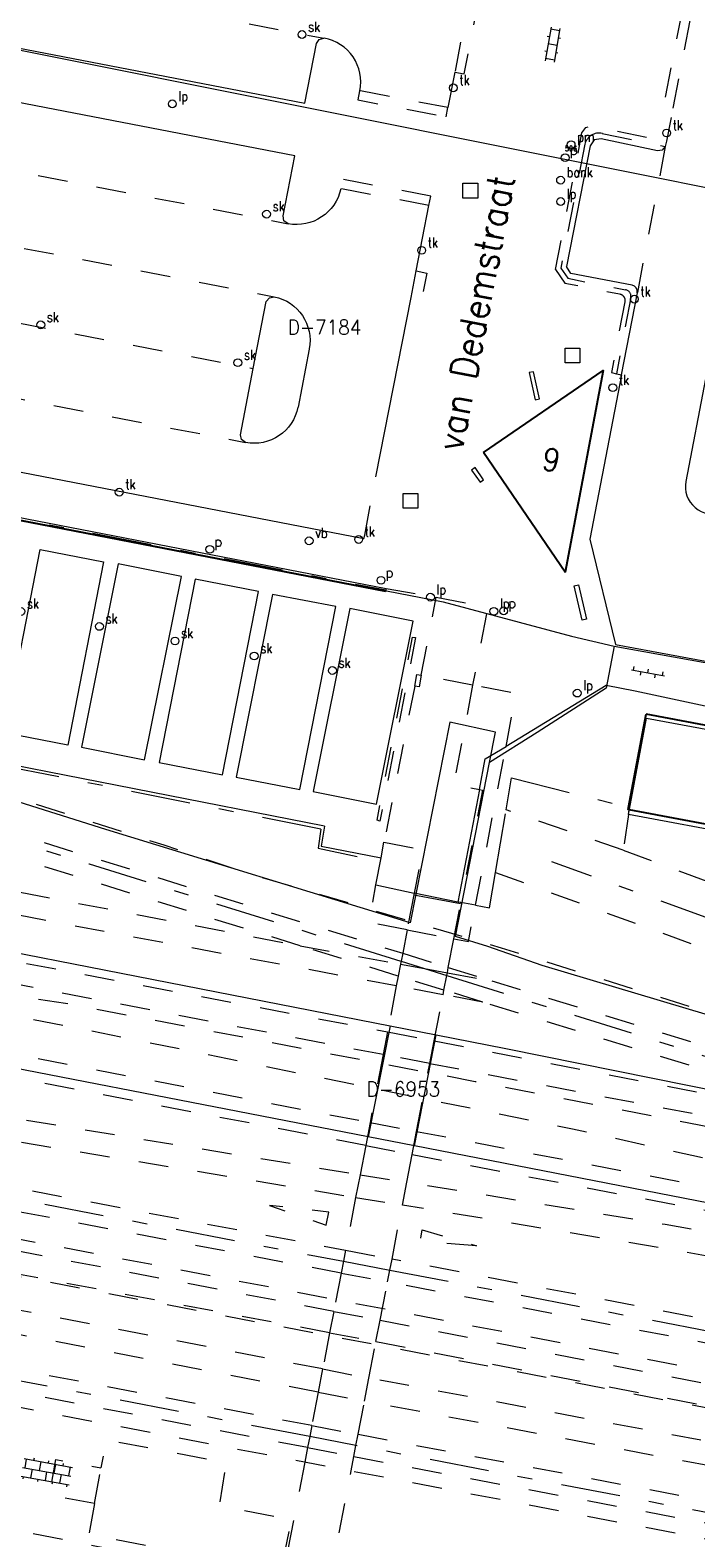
# Model space of a CAD drawing. Header units: metres. Extents: x 132072 to 132715, y 517419 to 517799.
# Tile 18 of 29: x 132438 to 132482, y 517571 to 517672. Entities that reach past the tile are written whole.
import ezdxf
from ezdxf.enums import TextEntityAlignment as Align
from ezdxf.lldxf.tags import DXFTag

# ---------------------------------------------------------------- set-up
doc = ezdxf.new("R2010")
doc.units = ezdxf.units.M
doc.header["$MEASUREMENT"] = 0
doc.linetypes.add('NLCS-HIDDEN', pattern=[4, 2, -2])
doc.linetypes.add('XX-HART', pattern=[13, 4, -2, 1, -2, 4])
for name, color, linetype, lineweight in [('GBKN AS SPOOR', 252, 'XX-HART', 13), ('GBKN HEK', 252, 'XX-HART', 13), ('GBKN HOOFDGEBOUW', 250, 'Continuous', 25), ('GBKN HUISNUMMER', 252, 'Continuous', 13), ('GBKN KANT FUNCTIEVERSCHIL WEG', 252, 'NLCS-HIDDEN', 13), ('GBKN KANT FUNTIEVERSCHIL', 252, 'NLCS-HIDDEN', 13), ('GBKN KANT GESLOTEN VERHARDING', 252, 'Continuous', 13), ('GBKN KANT GESLOTEN VERHARDING WEG', 252, 'Continuous', 13), ('GBKN KANT OP  OF INRIT', 252, 'NLCS-HIDDEN', 13), ('GBKN KANT OPEN VERHARDING', 252, 'Continuous', 13), ('GBKN KUNSTWERK', 252, 'NLCS-HIDDEN', 13), ('GBKN KUNSTWERK DROOG', 252, 'Continuous', 13), ('GBKN LUIFEL', 252, 'NLCS-HIDDEN', 13), ('GBKN SCHUUR', 252, 'Continuous', 13), ('GBKN SPOORRAIL', 252, 'NLCS-HIDDEN', 13), ('GBKN STRAATNAAM', 252, 'Continuous', 13), ('GBKN TRAPTREDE', 252, 'NLCS-HIDDEN', 13), ('GBKN VERHARDINGSSYMBOOL', 252, 'Continuous', 13), ('GBKN VLAKAFSLUITING BEHEER WEGEN', 252, 'NLCS-HIDDEN', 13), ('GRENS MAAIVELD', 252, 'NLCS-HIDDEN', 13), ('KADASTER PERCEELNUMMER', 32, 'Continuous', 13), ('KADASTER PERCEELSGRENS', 32, 'KG-KADASTRAAL', 13), ('THEMA LICHTMAST', 252, 'Continuous', 13), ('THEMA RIOOL', 252, 'Continuous', 13), ('THEMA RIOOL GOOT', 252, 'NLCS-HIDDEN', 13), ('THEMA STRAATMEUBILAIR', 252, 'Continuous', 13), ('THEMA TEKST PARKEERMETERNR', 252, 'Continuous', 13)]:
    doc.layers.add(name, color=color, linetype=linetype, lineweight=lineweight)
doc.styles.add('Style-STANDARD', font='STANDARD.shx')
tags = doc.linetypes.add('KG-KADASTRAAL', pattern='A,5.5,-2,["K",Standard,S=1.8,R=0,X=0,Y=-0.9],-2,5.5,-2,[5,NLCS.SHX,S=0.75,R=0,X=0,Y=0],-2', length=19).pattern_tags.tags
tags[6] = DXFTag(74, 10)

# ---------------------------------------------------------------- blocks, each defined once
blk = doc.blocks.new('OV4')
at = {"layer": 'GBKN VERHARDINGSSYMBOOL'}
for p, q in [((0, 0.012), (0.066, 0.012)), ((0, 0), (0.066, 0)), ((0.003, 0.012), (0.003, 0)), ((0.013, 0.015), (0.013, 0.012)), ((0.013, 0), (0.013, -0.012)), ((0.023, 0.012), (0.023, 0)), ((0.033, 0.015), (0.033, 0.012)), ((0.033, 0), (0.033, -0.012)), ((0.043, 0.012), (0.043, 0)), ((0.053, 0.015), (0.053, 0.012)), ((0.053, 0), (0.053, -0.012)), ((0.063, 0.012), (0.063, 0)), ((0, -0.012), (0.066, -0.012)), ((0.003, -0.012), (0.003, -0.015)), ((0.023, -0.012), (0.023, -0.015)), ((0.043, -0.012), (0.043, -0.015)), ((0.063, -0.012), (0.063, -0.015))]:
    blk.add_line(p, q, dxfattribs=at)
blk = doc.blocks.new('OV6')
at = {"layer": 'GBKN VERHARDINGSSYMBOOL'}
for p, q in [((0, 0), (0.045, 0)), ((0.0025, 0), (0.0025, 0.005)), ((0.0225, 0), (0.0225, 0.005)), ((0.0325, 0), (0.0325, -0.005)), ((0.0425, 0), (0.0425, 0.005)), ((0.0125, 0), (0.0125, -0.005))]:
    blk.add_line(p, q, dxfattribs=at)
blk = doc.blocks.new('OV2')
at = {"layer": 'GBKN VERHARDINGSSYMBOOL'}
for p, q in [((0.0031, -0.023), (0.0031, 0.023)), ((0.0151, -0.023), (0.0151, 0.023)), ((0.0001, 0.01), (0.0031, 0.01)), ((0.0031, 0.02), (0.0151, 0.02)), ((0.0031, 0), (0.0151, 0)), ((0.0181, 0.01), (0.0151, 0.01)), ((0.0001, -0.01), (0.0031, -0.01)), ((0.0031, -0.02), (0.0151, -0.02)), ((0.0181, -0.01), (0.0151, -0.01))]:
    blk.add_line(p, q, dxfattribs=at)
blk = doc.blocks.new('skolk')
at = {"layer": 'THEMA RIOOL'}
blk.add_circle((0, 0), 0.0262, dxfattribs=at)
at = {"layer": 'THEMA RIOOL', "style": 'Style-STANDARD', "width": 0.9}
blk.add_text('sk', height=0.0675, dxfattribs=at).set_placement((0.041, 0.019))
blk = doc.blocks.new('tkolk')
at = {"layer": 'THEMA RIOOL'}
blk.add_circle((0, 0), 0.0262, dxfattribs=at)
at = {"layer": 'THEMA RIOOL', "style": 'Style-STANDARD', "width": 0.9}
blk.add_text('tk', height=0.0675, dxfattribs=at).set_placement((0.041, 0.019))
blk = doc.blocks.new('afvalb_1')
at = {"layer": 'THEMA STRAATMEUBILAIR', "flags": 128}
for points in [[(0.041, 0.064), (0.041, -0.004)], [(0.041, 0.054), (0.047, 0.061), (0.053, 0.064), (0.061, 0.064), (0.067, 0.061), (0.073, 0.054), (0.076, 0.044), (0.076, 0.038), (0.073, 0.028), (0.067, 0.022), (0.061, 0.019), (0.053, 0.019), (0.047, 0.022), (0.041, 0.028)]]:
    blk.add_lwpolyline(points, dxfattribs=at)
at = {"layer": 'THEMA STRAATMEUBILAIR'}
blk.add_circle((0, 0), 0.0262, dxfattribs=at)
blk = doc.blocks.new('vbord')
at = {"layer": 'THEMA STRAATMEUBILAIR'}
blk.add_circle((0, 0), 0.0262, dxfattribs=at)
at = {"layer": 'THEMA STRAATMEUBILAIR', "style": 'Style-STANDARD', "width": 0.9}
blk.add_text('vb', height=0.0675, dxfattribs=at).set_placement((0.041, 0.019))
blk = doc.blocks.new('put')
at = {"layer": 'THEMA RIOOL'}
for p, q in [((-0.05, -0.05), (-0.05, 0.05)), ((-0.05, 0.05), (0.05, 0.05)), ((0.05, 0.05), (0.05, -0.05)), ((0.05, -0.05), (-0.05, -0.05))]:
    blk.add_line(p, q, dxfattribs=at)
blk = doc.blocks.new('lp')
at = {"layer": 'THEMA LICHTMAST'}
blk.add_circle((0, 0), 0.0262, dxfattribs=at)
at = {"layer": 'THEMA LICHTMAST', "style": 'Style-STANDARD', "width": 0.899999}
blk.add_text('lp', height=0.0675, dxfattribs=at).set_placement((0.041, 0.019))
blk = doc.blocks.new('bank')
at = {"layer": 'THEMA STRAATMEUBILAIR'}
blk.add_circle((0, 0), 0.0262, dxfattribs=at)
at = {"layer": 'THEMA STRAATMEUBILAIR', "style": 'Style-STANDARD', "width": 0.9}
blk.add_text('bank', height=0.0675, dxfattribs=at).set_placement((0.041, 0.019))
blk = doc.blocks.new('parkm')
at = {"layer": 'THEMA STRAATMEUBILAIR'}
blk.add_circle((0, 0), 0.0262, dxfattribs=at)
at = {"layer": 'THEMA STRAATMEUBILAIR', "style": 'Style-STANDARD', "width": 0.899999}
blk.add_text('pm', height=0.0675, dxfattribs=at).set_placement((0.041, 0.019))

msp = doc.modelspace()

# ---------------------------------------------------------------- linework, layer by layer
at = {"layer": 'GBKN AS SPOOR', "flags": 128}
for points in [[(132441.63, 517615.99), (132462.64, 517609.43)], [(132483.92, 517612.12), (132472.8, 517616.13)], [(132341.42, 517611.65), (132458.76, 517589.22)], [(132462.64, 517609.43), (132464.22, 517608.94)], [(132464.22, 517608.94), (132465.72, 517608.47)], [(132465.72, 517608.47), (132493.33, 517599.86)], [(132456.49, 517577.41), (132344.9, 517598.8)], [(132458.76, 517589.22), (132461.88, 517588.62)], [(132461.88, 517588.62), (132609.34, 517560.44), (132616.83, 517558.96)], [(132459.6, 517576.81), (132456.49, 517577.41)], [(132671.82, 517536.11), (132459.6, 517576.81)]]:
    msp.add_lwpolyline(points, dxfattribs=at)
at = {"layer": 'GBKN AS SPOOR', "extrusion": (0, 0, -1)}
msp.add_arc((-132383.45, 517429.8), 195.07, 102.0639, 107.3545, dxfattribs=at)
at = {"layer": 'GBKN HEK', "flags": 128}
for points in [[(132424.22, 517641.69), (132461.61, 517634.45)], [(132457.24, 517618.34), (132418.84, 517625.97), (132419.48, 517628.9), (132406.94, 517631.26)], [(132469.71, 517619.63), (132470.07, 517621.78)], [(132470.07, 517621.78), (132477.96, 517619.8)], [(132469, 517615.42), (132469.71, 517619.63)], [(132477.96, 517619.32), (132478.01, 517619.64)], [(132457.24, 517618.34), (132457.06, 517617.04), (132461.12, 517616.2)], [(132468.6, 517613.03), (132469, 517615.42)], [(132463.5, 517613.91), (132466.65, 517613.32)], [(132466.67, 517613.38), (132466.46, 517613.42)], [(132467.65, 517613.2), (132466.67, 517613.38)], [(132467.65, 517613.2), (132468.6, 517613.03)]]:
    msp.add_lwpolyline(points, dxfattribs=at)
at = {"layer": 'GBKN HOOFDGEBOUW', "flags": 128}
for points in [[(132468.19, 517643.7), (132476.26, 517649.23), (132473.7, 517635.65), (132468.19, 517643.7)], [(132477.96, 517619.8), (132479.15, 517626.09)], [(132486.99, 517624.6), (132479.15, 517626.09)], [(132478.01, 517619.64), (132477.93, 517619.65), (132477.96, 517619.8)], [(132485.77, 517618.17), (132478.01, 517619.64)]]:
    msp.add_lwpolyline(points, dxfattribs=at)
at = {"layer": 'GBKN KANT FUNCTIEVERSCHIL WEG', "flags": 128}
for points in [[(132366, 517689.29), (132457.45, 517671.62)], [(132363.6, 517676.83), (132455.03, 517659.12)], [(132362.66, 517671.94), (132454.1, 517654.2)], [(132465.8, 517666.95), (132459.85, 517668.08)], [(132362.13, 517666.93), (132452.68, 517649.37)], [(132480.43, 517664.32), (132478.55, 517654.47)], [(132360.73, 517662.12), (132452.17, 517644.38)], [(132464.52, 517660.35), (132458.58, 517661.48)]]:
    msp.add_lwpolyline(points, dxfattribs=at)
at = {"layer": 'GBKN KANT FUNTIEVERSCHIL', "flags": 128}
for points in [[(132467.41, 517675.29), (132466.26, 517669.33)], [(132482.08, 517672.81), (132480.82, 517666.27)], [(132465.68, 517666.33), (132465.8, 517666.95)], [(132464.52, 517660.35), (132464.65, 517660.98)], [(132463.32, 517654.16), (132463.66, 517655.94)], [(132460.19, 517638.15), (132460.95, 517642.08)]]:
    msp.add_lwpolyline(points, dxfattribs=at)
at = {"layer": 'GBKN KANT GESLOTEN VERHARDING', "flags": 128}
for points in [[(132466.26, 517669.33), (132465.8, 517666.95)], [(132480.82, 517666.27), (132480.51, 517664.69)], [(132463.66, 517655.94), (132464.52, 517660.35)], [(132460.95, 517642.08), (132463.32, 517654.16)], [(132477.49, 517648.95), (132475.36, 517637.86), (132477.07, 517630.78)], [(132425.21, 517644.68), (132460.14, 517637.92)], [(132460.14, 517637.92), (132460.19, 517638.15)], [(132477.07, 517630.78), (132501.21, 517626.3)]]:
    msp.add_lwpolyline(points, dxfattribs=at)
at = {"layer": 'GBKN KANT GESLOTEN VERHARDING WEG', "flags": 128}
for points in [[(132366, 517689.29), (132366.28, 517689.1), (132366.36, 517688.77), (132365.57, 517684.75), (132456.17, 517667.25), (132456.94, 517671.27), (132457.13, 517671.54), (132457.45, 517671.62)], [(132455.03, 517659.12), (132454.74, 517659.32), (132454.69, 517659.66), (132455.48, 517663.69), (132364.89, 517681.21), (132364.1, 517677.18), (132363.92, 517676.91), (132363.6, 517676.83)], [(132452.68, 517649.37), (132453.56, 517653.88), (132453.77, 517654.14), (132454.1, 517654.2)], [(132456.46, 517650.68), (132455.7, 517646.76)], [(132452.17, 517644.38), (132451.89, 517644.58), (132451.82, 517644.91), (132452.68, 517649.37)], [(132483.13, 517648.68), (132481.81, 517641.76)]]:
    msp.add_lwpolyline(points, dxfattribs=at)
at = {"layer": 'GBKN KANT GESLOTEN VERHARDING WEG'}
for centre, radius, start, end in [((132456.93, 517668.68), 2.99, 348.4285, 79.8219), ((132483.63, 517641.42), 1.85, 169.2738, 290.5502)]:
    msp.add_arc(centre, radius, start, end, dxfattribs=at)
at = {"layer": 'GBKN KANT GESLOTEN VERHARDING WEG', "extrusion": (0, 0, -1)}
for centre, radius, start, end in [((-132455.6, 517662.12), 3.05, 192.1459, 280.7278), ((-132453.49, 517651.25), 3.02, 101.6206, 190.7743), ((-132452.74, 517647.34), 3.01, 191.012, 280.9353)]:
    msp.add_arc(centre, radius, start, end, dxfattribs=at)
at = {"layer": 'GBKN KANT OP  OF INRIT', "flags": 128}
for points in [[(132466.26, 517669.33), (132466.89, 517669.23), (132468.05, 517675.15), (132467.41, 517675.29)], [(132482.08, 517672.81), (132481.45, 517672.92), (132480.18, 517666.4), (132480.82, 517666.27)], [(132459.85, 517668.08), (132459.73, 517667.46), (132465.68, 517666.33)], [(132464.65, 517660.98), (132458.69, 517662.12), (132458.58, 517661.48)], [(132463.66, 517655.94), (132464.38, 517655.79), (132464.03, 517654.03), (132463.32, 517654.16)]]:
    msp.add_lwpolyline(points, dxfattribs=at)
at = {"layer": 'GBKN KANT OPEN VERHARDING', "flags": 128}
for points in [[(132480.43, 517664.32), (132480.22, 517664.08), (132479.9, 517664.03), (132476.12, 517664.84), (132475.65, 517664.77), (132475.37, 517664.38), (132473.77, 517656.24)], [(132480.51, 517664.69), (132480.43, 517664.32)], [(132478.2, 517654.98), (132474.08, 517655.78), (132473.77, 517656.24)], [(132477.49, 517648.95), (132478.55, 517654.47)], [(132487.21, 517625.75), (132478.41, 517627.63), (132476.46, 517628.02), (132469.71, 517623.91)], [(132457.49, 517618.53), (132419.02, 517626.09)], [(132467.92, 517621.01), (132468.31, 517623.06), (132469.71, 517623.91)], [(132467.92, 517621.01), (132466.46, 517613.42)], [(132457.49, 517618.53), (132457.25, 517617.18), (132461.29, 517616.41)], [(132466.46, 517613.42), (132463.53, 517614.03)]]:
    msp.add_lwpolyline(points, dxfattribs=at)
at = {"layer": 'GBKN KANT OPEN VERHARDING'}
msp.add_arc((132478.1, 517654.54), 0.452, 351.0636, 78.1053, dxfattribs=at)
at = {"layer": 'GBKN KUNSTWERK', "flags": 128}
for points in [[(132464, 517628.7), (132465.01, 517633.96)], [(132465.01, 517633.96), (132468.48, 517633.29), (132467.46, 517628.03)], [(132464, 517628.7), (132463.85, 517627.91), (132463.56, 517627.97)], [(132467.46, 517628.03), (132466.18, 517621.34), (132467.92, 517621.01)], [(132463.56, 517627.97), (132461.49, 517617.45)], [(132467.92, 517621.01), (132468.12, 517620.97), (132466.67, 517613.38)], [(132461.49, 517617.45), (132464.09, 517616.95), (132463.53, 517614.03)], [(132463.5, 517613.91), (132463.05, 517611.55)], [(132463.53, 517614.03), (132463.5, 517613.91)], [(132466.2, 517610.94), (132466.65, 517613.32)], [(132466.67, 517613.38), (132466.65, 517613.32)], [(132463.05, 517611.55), (132462.75, 517609.97)], [(132465.82, 517609.02), (132466.2, 517610.94)], [(132462.75, 517609.97), (132462.64, 517609.43)], [(132462.61, 517609.24), (132462.45, 517608.43)], [(132462.64, 517609.43), (132462.61, 517609.24)], [(132465.76, 517608.66), (132465.82, 517609.02)], [(132462.32, 517607.77), (132461.73, 517604.68)], [(132462.45, 517608.43), (132462.32, 517607.77)], [(132465.53, 517607.49), (132465.72, 517608.47)], [(132465.72, 517608.47), (132465.76, 517608.66)], [(132464.87, 517604.07), (132465.47, 517607.18)], [(132465.47, 517607.18), (132465.53, 517607.49)], [(132461.73, 517604.68), (132461.43, 517603.14)], [(132464.57, 517602.55), (132464.87, 517604.07)], [(132461.43, 517603.14), (132460.56, 517598.57)], [(132463.69, 517597.97), (132464.57, 517602.55)], [(132460.56, 517598.57), (132460.26, 517597.01)], [(132463.39, 517596.41), (132463.69, 517597.97)], [(132460.26, 517597.01), (132459.88, 517595.05)], [(132463.03, 517594.54), (132463.39, 517596.41)], [(132459.88, 517595.05), (132459.58, 517593.52)], [(132462.73, 517593), (132463.03, 517594.54)], [(132459.58, 517593.52), (132458.9, 517589.97)], [(132462.03, 517589.37), (132462.73, 517593)], [(132458.9, 517589.97), (132458.76, 517589.22)], [(132458.61, 517588.42), (132458.11, 517585.84)], [(132458.76, 517589.22), (132458.61, 517588.42)], [(132461.73, 517587.83), (132461.88, 517588.62)], [(132461.88, 517588.62), (132462.03, 517589.37)], [(132461.23, 517585.25), (132461.73, 517587.83)], [(132458.11, 517585.84), (132457.83, 517584.4)], [(132457.83, 517584.4), (132457.36, 517581.96)], [(132460.95, 517583.81), (132461.23, 517585.25)], [(132460.48, 517581.35), (132460.95, 517583.81)], [(132457.36, 517581.96), (132457.06, 517580.39)], [(132460.18, 517579.79), (132460.48, 517581.35)], [(132457.06, 517580.39), (132456.63, 517578.15)], [(132459.74, 517577.56), (132460.18, 517579.79)], [(132456.49, 517577.41), (132456.35, 517576.66)], [(132456.63, 517578.15), (132456.49, 517577.41)], [(132459.6, 517576.81), (132459.74, 517577.56)], [(132456.35, 517576.66), (132456.16, 517575.68)], [(132459.46, 517576.06), (132459.6, 517576.81)], [(132456.16, 517575.68), (132454.6, 517567.58)], [(132459.27, 517575.09), (132459.46, 517576.06)], [(132457.7, 517567), (132459.27, 517575.09)]]:
    msp.add_lwpolyline(points, dxfattribs=at)
at = {"layer": 'GBKN KUNSTWERK DROOG', "flags": 128}
for points in [[(132471.96, 517647.33), (132471.56, 517649.15), (132471.26, 517649.09), (132471.66, 517647.26), (132471.96, 517647.33)], [(132468.2, 517641.87), (132467.64, 517642.7), (132467.39, 517642.53), (132467.96, 517641.7), (132468.2, 517641.87)], [(132424.2, 517641.59), (132461.6, 517634.35)], [(132424.23, 517641.79), (132461.63, 517634.55)], [(132461.61, 517634.45), (132461.6, 517634.35)], [(132461.63, 517634.55), (132461.61, 517634.45)], [(132474.59, 517634.8), (132475.12, 517632.49), (132474.83, 517632.42), (132474.3, 517634.73), (132474.59, 517634.8)]]:
    msp.add_lwpolyline(points, dxfattribs=at)
at = {"layer": 'GBKN LUIFEL', "flags": 128}
for points in [[(132463.56, 517627.97), (132463.71, 517628.75), (132464, 517628.7)], [(132467.46, 517628.03), (132464, 517628.7)], [(132469.71, 517623.91), (132470.39, 517627.47), (132467.46, 517628.03)], [(132467.65, 517613.2), (132469.71, 517623.91)], [(132463.05, 517611.55), (132460.5, 517612.04), (132460.94, 517614.57)], [(132466.2, 517610.94), (132467.18, 517610.76), (132467.65, 517613.2)], [(132463.05, 517611.55), (132466.2, 517610.94)]]:
    msp.add_lwpolyline(points, dxfattribs=at)
at = {"layer": 'GBKN SCHUUR', "flags": 128}
for points in [[(132440.21, 517624), (132435.94, 517624.82), (132438.34, 517637.17), (132442.61, 517636.35), (132440.21, 517624)], [(132447.85, 517635.35), (132443.58, 517636.2), (132441.11, 517623.86), (132445.37, 517623.01), (132447.85, 517635.35)], [(132446.35, 517622.82), (132450.62, 517622), (132453.04, 517634.35), (132448.77, 517635.18), (132446.35, 517622.82)], [(132451.54, 517621.83), (132455.82, 517621.01), (132458.25, 517633.33), (132453.98, 517634.15), (132451.54, 517621.83)], [(132456.72, 517620.87), (132460.99, 517620.02), (132463.45, 517632.34), (132459.18, 517633.19), (132456.72, 517620.87)], [(132461.29, 517616.41), (132461.49, 517617.45)], [(132460.94, 517614.57), (132461.29, 517616.41)], [(132460.94, 517614.57), (132463.53, 517614.03)]]:
    msp.add_lwpolyline(points, dxfattribs=at)
at = {"layer": 'GBKN SPOORRAIL', "flags": 128}
for points in [[(132264.22, 517647.63), (132330.61, 517634.52), (132377.81, 517625.29), (132411.5, 517618.96), (132455.84, 517610.48)], [(132462.32, 517607.77), (132443.54, 517611.26), (132373.83, 517624.6), (132302.54, 517638.67), (132263.88, 517646.1)], [(132430.97, 517619.79), (132462.75, 517609.97)], [(132455.84, 517610.48), (132431.21, 517618.1)], [(132457.06, 517580.39), (132367.12, 517597.75), (132292.49, 517611.89), (132273.31, 517615.6)], [(132457.36, 517581.96), (132425.8, 517588.06), (132305.57, 517610.91), (132287.04, 517614.49)], [(132460.26, 517597.01), (132378.44, 517612.89)], [(132457.83, 517584.4), (132434.61, 517588.76), (132409.8, 517593.56), (132309.52, 517612.66)], [(132391.07, 517611.97), (132460.56, 517598.57)], [(132458.11, 517585.84), (132323.28, 517611.53)], [(132347.44, 517611.15), (132375.64, 517605.71), (132458.9, 517589.97)], [(132429.56, 517610.77), (132461.73, 517604.68)], [(132462.45, 517608.43), (132455.84, 517610.48)], [(132455.84, 517610.48), (132462.61, 517609.24)], [(132462.75, 517609.97), (132465.82, 517609.02)], [(132458.61, 517588.42), (132347.82, 517609.51)], [(132461.43, 517603.14), (132430.52, 517609.07)], [(132462.61, 517609.24), (132464.22, 517608.94)], [(132464.22, 517608.94), (132465.76, 517608.66)], [(132465.82, 517609.02), (132468.75, 517608.11)], [(132465.47, 517607.18), (132462.32, 517607.77)], [(132465.53, 517607.49), (132462.45, 517608.43)], [(132465.76, 517608.66), (132468.75, 517608.11)], [(132468.75, 517608.11), (132500, 517598.57), (132524.6, 517592.71)], [(132468.14, 517606.68), (132465.47, 517607.18)], [(132468.14, 517606.68), (132465.53, 517607.49)], [(132497.33, 517597.75), (132468.14, 517606.68)], [(132461.73, 517604.68), (132464.87, 517604.07)], [(132464.87, 517604.07), (132497.33, 517597.75)], [(132464.57, 517602.55), (132461.43, 517603.14)], [(132464.57, 517602.55), (132500, 517595.81), (132521.74, 517591.78)], [(132425.57, 517600.66), (132459.88, 517595.05)], [(132425.25, 517599.19), (132459.58, 517593.52)], [(132460.56, 517598.57), (132463.69, 517597.97)], [(132463.69, 517597.97), (132541.55, 517583.08), (132572.13, 517577.13), (132590.35, 517573.16)], [(132460.26, 517597.01), (132463.39, 517596.41)], [(132456.35, 517576.66), (132355.23, 517595.92)], [(132463.39, 517596.41), (132568.24, 517576.47), (132600.87, 517569.36)], [(132456.63, 517578.15), (132404.6, 517588.02), (132369.97, 517594.72)], [(132459.88, 517595.05), (132463.03, 517594.54)], [(132615.41, 517564.12), (132592.58, 517569.49), (132524.33, 517583.26), (132491.74, 517589.67), (132480.43, 517591.69), (132463.03, 517594.54)], [(132459.58, 517593.52), (132462.73, 517593)], [(132628.76, 517559.3), (132592.23, 517567.92), (132524.02, 517581.69), (132491.44, 517588.09), (132480.15, 517590.12), (132462.73, 517593)], [(132458.9, 517589.97), (132462.03, 517589.37)], [(132458.61, 517588.42), (132461.73, 517587.83)], [(132639.41, 517555.46), (132615.09, 517560.24), (132550, 517572.77), (132518.28, 517578.56), (132462.03, 517589.37)], [(132645.66, 517552.6), (132614.78, 517558.67), (132549.71, 517571.19), (132517.99, 517576.99), (132461.73, 517587.83)], [(132458.11, 517585.84), (132461.23, 517585.25)], [(132457.83, 517584.4), (132460.95, 517583.81)], [(132461.23, 517585.25), (132630.58, 517552.4), (132649.92, 517546.66), (132660.74, 517543.07)], [(132460.95, 517583.81), (132630.12, 517550.86), (132647.84, 517545.61)], [(132457.36, 517581.96), (132460.48, 517581.35)], [(132647.84, 517545.61), (132614.17, 517552.24), (132577.31, 517559.2), (132544.41, 517565.61), (132460.48, 517581.35)], [(132457.06, 517580.39), (132460.18, 517579.79)], [(132660.33, 517541.52), (132613.86, 517550.67), (132577.01, 517557.62), (132544.11, 517564.04), (132460.18, 517579.79)], [(132456.63, 517578.15), (132459.74, 517577.56)], [(132459.74, 517577.56), (132543.8, 517561.63), (132660.2, 517539.28), (132680.87, 517534.96)], [(132456.35, 517576.66), (132459.46, 517576.06)], [(132459.46, 517576.06), (132535.74, 517561.68), (132657.46, 517538.2), (132667.8, 517536.14), (132680.14, 517533.57), (132698.65, 517529.45)]]:
    msp.add_lwpolyline(points, dxfattribs=at)
at = {"layer": 'GBKN TRAPTREDE', "flags": 128}
for points in [[(132473.03, 517656.03), (132474.82, 517665.24), (132475.09, 517665.61), (132475.53, 517665.71), (132480.51, 517664.69)], [(132476.19, 517665.2), (132480.43, 517664.32)], [(132475.02, 517664.48), (132473.39, 517656.13)], [(132473.03, 517656.03), (132473.66, 517655.13), (132477.36, 517654.4)], [(132473.39, 517656.13), (132473.86, 517655.45), (132477.76, 517654.67)], [(132477.7, 517653.87), (132476.8, 517649.09), (132477.14, 517649.02)], [(132478.11, 517654.15), (132477.14, 517649.02)], [(132477.14, 517649.02), (132477.49, 517648.95)]]:
    msp.add_lwpolyline(points, dxfattribs=at)
at = {"layer": 'GBKN TRAPTREDE'}
for centre, radius, start, end in [((132475.99, 517664.22), 1.01, 78.152, 164.9979), ((132477.67, 517654.23), 0.452, 349.5767, 78.4057)]:
    msp.add_arc(centre, radius, start, end, dxfattribs=at)
at = {"layer": 'GBKN TRAPTREDE', "extrusion": (0, 0, -1)}
msp.add_arc((-132477.27, 517653.96), 0.444, 102.1605, 192.4783, dxfattribs=at)
at = {"layer": 'GBKN VLAKAFSLUITING BEHEER WEGEN', "flags": 128}
msp.add_lwpolyline([(132461.63, 517634.55), (132465.01, 517633.96)], dxfattribs=at)
at = {"layer": 'GRENS MAAIVELD', "flags": 128}
for points in [[(132583.33, 517562.54), (132573.88, 517564.42), (132454.76, 517587.29), (132358.26, 517605.72), (132296.97, 517617.57), (132273.52, 517621.99), (132216.41, 517633.12), (132194.2, 517637.28), (132163.25, 517643.24), (132163.16, 517642.75)], [(132419.02, 517626.09), (132446.66, 517617.27), (132452.56, 517615.29), (132469.39, 517610.34), (132485.71, 517605.26), (132490.68, 517603.25)], [(132477.6, 517616.92), (132469.71, 517619.63)], [(132477.96, 517619.32), (132477.6, 517616.92)], [(132477.6, 517616.92), (132495.3, 517610.36), (132508.58, 517605.68), (132512.96, 517604.24), (132518.78, 517603.52), (132520.97, 517602.71)], [(132469, 517615.42), (132484.16, 517609.9), (132492.03, 517607.14)], [(132313.32, 517611.94), (132397.95, 517595.65), (132518.06, 517572.69), (132582.65, 517560.19)], [(132522.15, 517591.56), (132522.01, 517590.76), (132548.18, 517585.24), (132560.63, 517582.18), (132570.02, 517579.42), (132569.7, 517578.23), (132514.71, 517589.31), (132490.21, 517594.57), (132474.19, 517598.12), (132441.08, 517604.87), (132431.53, 517606.71), (132431.73, 517607.67), (132434.66, 517607.41), (132440.05, 517606.61), (132467.63, 517601.34), (132518.99, 517591.36), (132519.12, 517592.17), (132519.37, 517592.12)], [(132706.28, 517524.92), (132697.75, 517526.76), (132680.88, 517530.12), (132655.03, 517535.49), (132638.92, 517538.47), (132639.33, 517540.61), (132557.65, 517556.23), (132531.54, 517561.13), (132503.28, 517566.64), (132368.14, 517592.56), (132367.47, 517588.84)], [(132457.6, 517591.66), (132457.77, 517592.53), (132453.78, 517592.98), (132457.6, 517591.66)], [(132467.72, 517590.26), (132463.94, 517590.57), (132464.07, 517591.34), (132467.72, 517590.26)], [(132367.36, 517588.2), (132367.32, 517587.93), (132367.31, 517587.77), (132420.18, 517577.66), (132419.71, 517574.47), (132451.3, 517568.22), (132457.69, 517566.95), (132478.51, 517562.83), (132624.42, 517534.72), (132644.73, 517531.27), (132650.66, 517530.35), (132690.07, 517524.79), (132706.28, 517522.6)], [(132441.99, 517572.89), (132441.61, 517570.81), (132454.56, 517568.37), (132455.27, 517571.78), (132450.42, 517572.74), (132450.79, 517575.14), (132450.86, 517575.63), (132442.77, 517577.18), (132442.43, 517575.31)], [(132441.99, 517572.89), (132438.96, 517573.44), (132439.4, 517575.86), (132442.43, 517575.31)], [(132441.99, 517572.89), (132442.43, 517575.31)]]:
    msp.add_lwpolyline(points, dxfattribs=at)
at = {"layer": 'KADASTER PERCEELSGRENS', "flags": 128}
for points in [[(132349.68, 517688.33), (132560.42, 517646.1)], [(132379.34, 517648.32), (132421.79, 517640.07), (132422.19, 517642.04), (132465.48, 517633.65), (132474.12, 517631.33), (132476.98, 517630.67)], [(132468.59, 517622.82), (132468.99, 517624.86), (132465.92, 517625.53), (132463.26, 517612.03), (132442.77, 517618.3), (132410.57, 517628.47), (132377.4, 517638.34)], [(132476.98, 517630.67), (132476.46, 517627.83), (132471.8, 517624.84), (132468.59, 517622.82)], [(132476.98, 517630.67), (132501.21, 517626.3), (132503.03, 517625.96), (132507.12, 517625.21), (132507.64, 517625.08), (132508.12, 517624.89), (132508.58, 517624.63), (132509, 517624.32), (132509.38, 517623.95), (132509.7, 517623.53), (132509.96, 517623.08), (132510.15, 517622.59), (132510.28, 517622.08), (132510.34, 517621.56), (132510.29, 517620.66), (132509.6, 517616.93), (132563.82, 517606.95), (132568.76, 517606.02)], [(132485.66, 517617.88), (132477.96, 517619.32), (132479.17, 517625.81), (132486.79, 517624.39), (132487.05, 517625.78), (132494.96, 517624.31), (132494.7, 517622.89), (132502.58, 517621.42), (132502.52, 517621.09), (132505.56, 517620.53), (132504.49, 517614.74), (132501.44, 517615.3), (132501.38, 517614.99), (132493.5, 517616.46), (132493.19, 517614.8), (132485.36, 517616.25), (132485.66, 517617.88)], [(132370.17, 517623.05), (132461.9, 517605.09)], [(132706.28, 517535.58), (132682.2, 517543.78), (132643.2, 517557.81), (132629.08, 517563.1), (132628.29, 517563.2), (132620.6, 517564.58), (132614.16, 517566), (132614.66, 517568.19), (132552.24, 517590.77), (132552.15, 517588.67), (132551.45, 517586.83), (132535.25, 517592.55), (132520.29, 517595.77), (132510.1, 517597.83), (132498, 517601.39), (132497.57, 517600.1), (132490.95, 517602.32), (132491.32, 517603.41), (132472.14, 517609.14), (132468.48, 517610.43), (132466.3, 517611.1), (132468.59, 517622.82)], [(132460.43, 517597.6), (132426.22, 517604.26), (132426.21, 517604.18), (132368.67, 517615.11)], [(132461.9, 517605.09), (132460.43, 517597.6)], [(132461.9, 517605.09), (132465.01, 517604.48)], [(132463.55, 517597), (132465.01, 517604.48)], [(132465.01, 517604.48), (132469.69, 517603.56), (132494.27, 517598.58), (132493.78, 517596.41), (132496.04, 517595.69), (132519.43, 517591.22), (132541.58, 517586.54), (132551.14, 517584.27), (132569.82, 517579.34), (132569.55, 517578.16), (132572.12, 517577.23), (132581.24, 517575.49), (132587.39, 517574.09), (132587.14, 517573.02), (132586.95, 517572.15), (132580.84, 517573.53), (132559.85, 517577.53), (132529.12, 517583.59), (132504.37, 517588.56), (132489.48, 517591.95), (132463.55, 517597)], [(132463.55, 517597), (132460.43, 517597.6)]]:
    msp.add_lwpolyline(points, dxfattribs=at)
at = {"layer": 'THEMA RIOOL GOOT', "flags": 128}
msp.add_lwpolyline([(132463.41, 517631.27), (132463.61, 517631.24), (132461.22, 517618.88), (132461.02, 517618.94), (132463.41, 517631.27)], dxfattribs=at)

# ---------------------------------------------------------------- block references
at = {"layer": 'GBKN VERHARDINGSSYMBOOL', "zscale": 10}
for name, p, xscale, yscale, rotation in [('OV2', (132473.29, 517671.11), 50.00000000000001, 50.00000000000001, 170.0384834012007), ('OV6', (132478.16, 517629.06), 50, 50, 349.8592068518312), ('OV4', (132437.15, 517575.33), 50, 50, 349.6900296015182)]:
    msp.add_blockref(name, p, dxfattribs=dict(at, xscale=xscale, yscale=yscale, rotation=rotation))
at = {"layer": 'THEMA LICHTMAST', "xscale": 10, "yscale": 10}
for p in [(132447.24, 517667.2), (132473.39, 517660.62), (132464.62, 517633.96), (132468.89, 517633.01), (132474.5, 517627.5)]:
    msp.add_blockref('lp', p, dxfattribs=at)
at = {"layer": 'THEMA RIOOL', "xscale": 10, "yscale": 10}
for name, p in [('skolk', (132455.97, 517671.87)), ('tkolk', (132466.16, 517668.28)), ('tkolk', (132480.52, 517665.24)), ('put', (132467.3, 517661.35)), ('skolk', (132453.58, 517659.77)), ('tkolk', (132464.03, 517657.33)), ('tkolk', (132478.35, 517654.04)), ('skolk', (132438.38, 517652.31)), ('skolk', (132451.65, 517649.76)), ('put', (132474.18, 517650.24)), ('tkolk', (132476.9, 517648.08)), ('tkolk', (132443.66, 517641.04)), ('put', (132463.28, 517640.45)), ('tkolk', (132459.78, 517637.85)), ('skolk', (132437.04, 517633)), ('skolk', (132442.33, 517631.99)), ('skolk', (132447.42, 517631.01)), ('skolk', (132452.75, 517630)), ('skolk', (132458.02, 517629.02))]:
    msp.add_blockref(name, p, dxfattribs=at)
at = {"layer": 'THEMA STRAATMEUBILAIR', "xscale": 10, "yscale": 10}
for name, p in [('parkm', (132474.09, 517664.45)), ('afvalb_1', (132473.69, 517663.57)), ('bank', (132473.38, 517662.06)), ('vbord', (132456.45, 517637.76)), ('afvalb_1', (132449.76, 517637.18)), ('afvalb_1', (132461.29, 517635.1)), ('afvalb_1', (132469.55, 517633.04))]:
    msp.add_blockref(name, p, dxfattribs=at)

# ---------------------------------------------------------------- texts
at = {"layer": 'GBKN HUISNUMMER', "style": 'Style-STANDARD'}
msp.add_text('9', height=1.5, rotation=349.4007, dxfattribs=at).set_placement((132472.76, 517643.22), align=Align.MIDDLE_CENTER)
at = {"layer": 'GBKN STRAATNAAM', "style": 'Style-STANDARD'}
msp.add_text('van Dedemstraat', height=1.8, rotation=79.1379, dxfattribs=at).set_placement((132467.65, 517653.15), align=Align.MIDDLE_CENTER)
at = {"layer": 'KADASTER PERCEELNUMMER', "style": 'Style-STANDARD'}
for s, p in [('D-7184', (132457.49, 517652.15)), ('D-6953', (132462.8, 517600.82))]:
    msp.add_text(s, height=1, dxfattribs=at).set_placement(p, align=Align.MIDDLE_CENTER)
at = {"layer": 'THEMA TEKST PARKEERMETERNR', "style": 'Style-STANDARD'}
msp.add_text('506', height=0.35, dxfattribs=at).set_placement((132474.08, 517664.19), align=Align.MIDDLE_CENTER)

doc.saveas('drawing.dxf')
